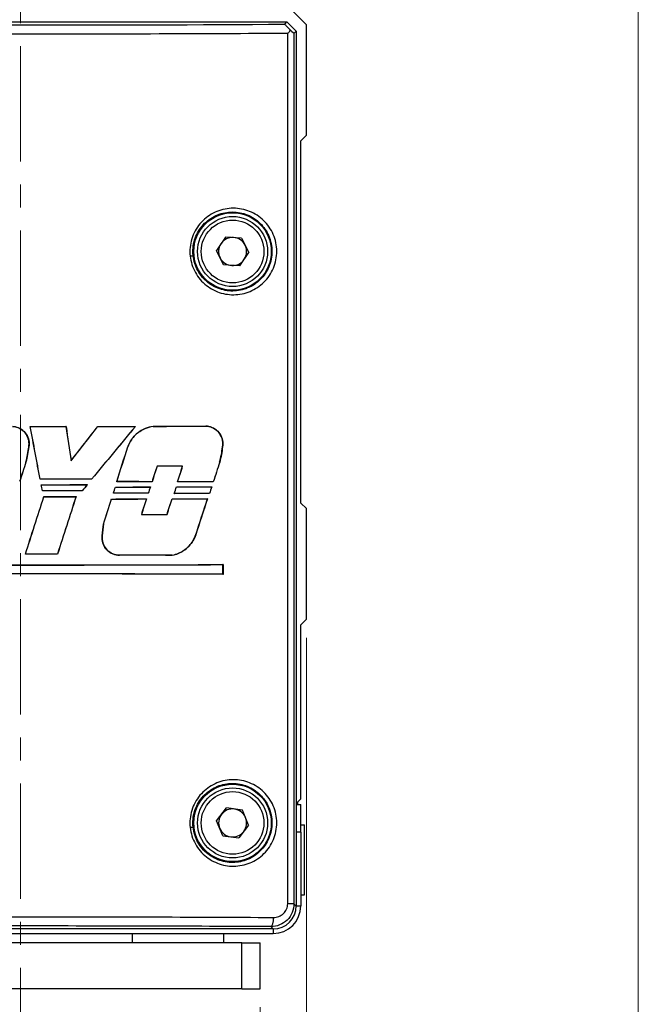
# Model space of a CAD drawing. Header units: inches. Extents: x 0 to 5655, y -2263 to 1330.
# Tile 59 of 239: x 4393 to 4426, y -2087 to -2034. Entities that reach past the tile are written whole.
import ezdxf

# ---------------------------------------------------------------- set-up
doc = ezdxf.new("R2010")
doc.units = ezdxf.units.IN
doc.header["$MEASUREMENT"] = 0
doc.linetypes.add('CENTER', pattern=[2, 1.25, -0.25, 0.25, -0.25])
for name, color, linetype, lineweight in [('AM_5', 3, 'Continuous', 15), ('AM_7', 4, 'CENTER', 15), ('可見 (ISO)', 7, 'Continuous', 25), ('窄部可見 (ISO)', 7, 'Continuous', 25)]:
    doc.layers.add(name, color=color, linetype=linetype, lineweight=lineweight)
doc.styles.add('尺寸標註', font='romans.shx', dxfattribs={"bigfont": 'CHINESET.SHX'})
doc.dimstyles.new('CNS1$0', dxfattribs={"dimtxt": 2.5, "dimasz": 2.5, "dimexe": 1, "dimexo": 1, "dimgap": 1.5, "dimtad": 1, "dimtoh": 1, "dimdec": 1, "dimdsep": 46, "dimtxsty": '尺寸標註', "dimcen": 0, "dimclrd": 2, "dimclre": 2, "dimclrt": 1, "dimadec": 0, "dimazin": 2, "dimtp": 0.1, "dimtm": 0.1, "dimtfac": 0.71, "dimtdec": 1, "dimtmove": 0, "dimatfit": 0, "dimfxl": 0, "dimlwd": 13, "dimlwe": 13, "dimarcsym": 0})

# ---------------------------------------------------------------- blocks, each defined once
blk = doc.blocks.new('*D730')
at = {"layer": 'AM_5', "color": 2, "lineweight": 13}
for p, q in [((4379.621, -2087.246), (4379.621, -2100.854)), ((4405.621, -2087.246), (4405.621, -2100.854)), ((4382.121, -2099.854), (4403.121, -2099.854))]:
    blk.add_line(p, q, dxfattribs=at)
at = {"layer": 'AM_5', "color": 2}
for points in [[(4382.121, -2099.437), (4382.121, -2100.271), (4379.621, -2099.854)], [(4403.121, -2099.437), (4403.121, -2100.271), (4405.621, -2099.854)]]:
    blk.add_solid(points, dxfattribs=at)
at = {"layer": 'Defpoints', "color": 0}
for p in [(4379.621, -2086.246), (4405.621, -2086.246), (4405.621, -2099.854)]:
    blk.add_point(p, dxfattribs=at)
at = {"layer": 'AM_5', "color": 1, "insert": (4392.621, -2097.104), "char_height": 2.5, "attachment_point": 5, "style": '尺寸標註'}
blk.add_mtext('26', dxfattribs=at)
blk = doc.blocks.new('*D731')
at = {"layer": 'AM_5', "color": 2, "lineweight": 13}
for p, q in [((4377.121, -2067.196), (4377.121, -2108.766)), ((4408.121, -2067.196), (4408.121, -2108.766)), ((4379.621, -2107.766), (4405.621, -2107.766))]:
    blk.add_line(p, q, dxfattribs=at)
at = {"layer": 'AM_5', "color": 2}
for points in [[(4379.621, -2107.349), (4379.621, -2108.182), (4377.121, -2107.766)], [(4405.621, -2107.349), (4405.621, -2108.182), (4408.121, -2107.766)]]:
    blk.add_solid(points, dxfattribs=at)
at = {"layer": 'Defpoints', "color": 0}
for p in [(4377.121, -2066.196), (4408.121, -2066.196), (4408.121, -2107.766)]:
    blk.add_point(p, dxfattribs=at)
at = {"layer": 'AM_5', "color": 1, "insert": (4392.621, -2105.016), "char_height": 2.5, "attachment_point": 5, "style": '尺寸標註'}
blk.add_mtext('31', dxfattribs=at)
blk = doc.blocks.new('*D732')
at = {"layer": 'AM_5', "color": 2, "lineweight": 13}
for p, q in [((4359.121, -2029.746), (4359.121, -2117.488)), ((4426.121, -2029.746), (4426.121, -2117.488)), ((4361.621, -2116.488), (4423.621, -2116.488))]:
    blk.add_line(p, q, dxfattribs=at)
at = {"layer": 'AM_5', "color": 2}
for points in [[(4361.621, -2116.071), (4361.621, -2116.904), (4359.121, -2116.488)], [(4423.621, -2116.071), (4423.621, -2116.904), (4426.121, -2116.488)]]:
    blk.add_solid(points, dxfattribs=at)
at = {"layer": 'Defpoints', "color": 0}
for p in [(4359.121, -2028.746), (4426.121, -2028.746), (4426.121, -2116.488)]:
    blk.add_point(p, dxfattribs=at)
at = {"layer": 'AM_5', "color": 1, "insert": (4392.621, -2113.738), "char_height": 2.5, "attachment_point": 5, "style": '尺寸標註'}
blk.add_mtext('67', dxfattribs=at)

msp = doc.modelspace()

# ---------------------------------------------------------------- linework, layer by layer
at = {"layer": 'AM_7', "ltscale": 5}
msp.add_line((4392.621, -2091.356), (4392.621, -1998.325), dxfattribs=at)
at = {"layer": '可見 (ISO)'}
for p, q in [((4408.121, -2033.943), (4407.424, -2033.246)), ((4378.171, -2033.796), (4407.071, -2033.796)), ((4406.95, -2033.917), (4407.071, -2033.796)), ((4407.071, -2033.796), (4407.571, -2034.297)), ((4408.121, -2039.943), (4408.121, -2033.943)), ((4407.571, -2034.297), (4407.45, -2034.417)), ((4407.571, -2034.297), (4407.571, -2081.746)), ((4407.821, -2040.243), (4408.121, -2039.943)), ((4407.821, -2059.896), (4407.821, -2040.243)), ((4403.731, -2045.46), (4403.245, -2046.192)), ((4404.607, -2045.515), (4403.731, -2045.46)), ((4404.607, -2045.515), (4404.997, -2046.301)), ((4403.636, -2046.977), (4403.245, -2046.192)), ((4404.512, -2047.032), (4404.997, -2046.301)), ((4404.512, -2047.032), (4403.636, -2046.977)), ((4393.149, -2055.739), (4393.153, -2055.743)), ((4395.088, -2055.738), (4395.085, -2055.742)), ((4396.817, -2055.736), (4396.819, -2055.74)), ((4398.855, -2055.732), (4398.847, -2055.736)), ((4399.815, -2055.73), (4399.816, -2055.733)), ((4402.675, -2055.72), (4402.675, -2055.724)), ((4393.07, -2056.841), (4393.067, -2056.84)), ((4398.441, -2056.845), (4398.445, -2056.846)), ((4403.577, -2056.844), (4403.574, -2056.843)), ((4392.916, -2057.672), (4392.913, -2057.671)), ((4395.37, -2057.589), (4395.368, -2057.598)), ((4400.027, -2057.89), (4400.025, -2057.887)), ((4401.408, -2057.895), (4401.413, -2057.891)), ((4403.422, -2057.678), (4403.419, -2057.677)), ((4393.683, -2058.597), (4393.686, -2058.594)), ((4393.736, -2058.896), (4393.741, -2058.9)), ((4396.242, -2058.894), (4396.235, -2058.897)), ((4396.477, -2058.6), (4396.475, -2058.596)), ((4397.766, -2059.023), (4397.769, -2059.026)), ((4397.835, -2058.733), (4397.84, -2058.73)), ((4399.662, -2059.018), (4399.658, -2059.022)), ((4399.754, -2058.738), (4399.751, -2058.734)), ((4401.073, -2059.014), (4401.076, -2059.018)), ((4401.137, -2058.742), (4401.142, -2058.739)), ((4402.991, -2059.007), (4402.986, -2059.011)), ((4403.076, -2058.749), (4403.073, -2058.746)), ((4393.804, -2059.225), (4393.807, -2059.221)), ((4393.886, -2059.546), (4393.889, -2059.549)), ((4395.632, -2059.544), (4395.627, -2059.548)), ((4395.968, -2059.227), (4395.966, -2059.223)), ((4397.657, -2059.361), (4397.661, -2059.357)), ((4399.549, -2059.365), (4399.547, -2059.362)), ((4400.958, -2059.369), (4400.963, -2059.366)), ((4402.871, -2059.376), (4402.868, -2059.373)), ((4397.555, -2059.673), (4397.558, -2059.676)), ((4399.451, -2059.668), (4399.446, -2059.672)), ((4400.838, -2059.664), (4400.84, -2059.668)), ((4402.754, -2059.657), (4402.749, -2059.661)), ((4408.121, -2060.196), (4407.821, -2059.896)), ((4399.177, -2060.51), (4399.172, -2060.513)), ((4400.566, -2060.506), (4400.568, -2060.509)), ((4408.121, -2066.196), (4408.121, -2060.196)), ((4397.119, -2061.031), (4397.123, -2061.032)), ((4397.048, -2061.663), (4397.051, -2061.663)), ((4402.103, -2061.672), (4402.1, -2061.671)), ((4392.883, -2062.665), (4392.888, -2062.662)), ((4394.627, -2062.666), (4394.624, -2062.663)), ((4400.846, -2062.729), (4400.846, -2062.726)), ((4403.601, -2063.229), (4403.598, -2063.233)), ((4403.598, -2063.757), (4403.598, -2063.233)), ((4403.601, -2063.229), (4403.601, -2063.76)), ((4403.601, -2063.76), (4403.598, -2063.757)), ((4407.821, -2066.496), (4408.121, -2066.196)), ((4407.821, -2075.946), (4407.821, -2066.496)), ((4405.816, -2075.946), (4405.816, -2075.946)), ((4407.571, -2076.196), (4407.821, -2075.946)), ((4407.638, -2076.129), (4407.638, -2076.246)), ((4403.251, -2077.13), (4403.787, -2076.435)), ((4404.657, -2076.551), (4403.787, -2076.435)), ((4404.991, -2077.363), (4404.657, -2076.551)), ((4407.571, -2076.246), (4407.821, -2076.246)), ((4407.821, -2077.746), (4407.821, -2076.246)), ((4403.586, -2077.941), (4403.251, -2077.13)), ((4404.991, -2077.363), (4404.455, -2078.058)), ((4407.821, -2077.346), (4408.021, -2077.346)), ((4407.821, -2077.746), (4407.821, -2081.746)), ((4408.021, -2081.146), (4408.021, -2077.346)), ((4403.586, -2077.941), (4404.455, -2078.058)), ((4407.821, -2081.146), (4408.021, -2081.146)), ((4406.321, -2082.996), (4378.921, -2082.996)), ((4378.921, -2083.246), (4406.321, -2083.246)), ((4398.671, -2083.246), (4398.671, -2083.746)), ((4403.621, -2083.246), (4403.621, -2083.746)), ((4404.621, -2083.746), (4380.621, -2083.746)), ((4404.621, -2083.746), (4405.621, -2083.746)), ((4405.621, -2086.246), (4405.621, -2083.746)), ((4404.621, -2086.246), (4380.621, -2086.246)), ((4404.621, -2086.246), (4405.621, -2086.246))]:
    msp.add_line(p, q, dxfattribs=at)
for centre, radius in [((4404.121, -2046.246), 2.1), ((4404.121, -2046.246), 1.9), ((4404.121, -2077.246), 2.1), ((4404.121, -2077.246), 1.9)]:
    msp.add_circle(centre, radius, dxfattribs=at)
for centre, radius, start, end in [((4404.121, -2046.246), 0.76, 86.4238, 146.4238), ((4404.121, -2046.246), 0.76, 26.4238, 86.4238), ((4404.121, -2046.246), 0.76, 146.4238, 206.4238), ((4404.121, -2046.246), 0.76, 326.4238, 26.4238), ((4404.121, -2046.246), 0.76, 206.4238, 266.4238), ((4404.121, -2046.246), 0.76, 266.4238, 326.4238), ((4404.121, -2077.246), 0.76, 82.3807, 142.3807), ((4404.121, -2077.246), 0.76, 22.3807, 82.3807), ((4404.121, -2077.246), 0.76, 142.3807, 202.3807), ((4404.121, -2077.246), 0.76, 322.3807, 22.3807), ((4404.121, -2077.246), 0.76, 202.3807, 262.3807), ((4404.121, -2077.246), 0.76, 262.3807, 322.3807), ((4406.321, -2081.746), 1.5, 270, 0)]:
    msp.add_arc(centre, radius, start, end, dxfattribs=at)
for centre, major_axis, ratio, start_param, end_param in [((4406.95, -2033.917), (0.5, -0.5), 0.017447, 5.406126, 6.283193), ((4392.621, -2054.941), (45.743, 0), 0.017452, 4.723923, 4.766338), ((4369.37, -2057.263), (-249.048, 1332.254), 0.017452, 4.708125, 4.71027), ((4392.621, -2054.941), (-45.943, 0), 0.017452, 1.582372, 1.624444), ((4369.268, -2057.263), (250.137, -1338.078), 0.017452, 1.566539, 1.56867), ((4427.277, -2034.385), (-302.569, 1985.046), 0.017452, 1.578895, 1.57983), ((4427.124, -2034.386), (301.232, -1976.274), 0.017452, 4.720533, 4.72147), ((4390.967, -2059.805), (-74.414, -95.158), 0.017452, 1.607639, 1.627174), ((4390.975, -2059.805), (74.088, 94.741), 0.017452, 4.749423, 4.768991), ((4392.621, -2064.509), (45.946, 55.561), 0.011124, 1.421435, 1.473379), ((4392.621, -2064.509), (45.746, 55.319), 0.011124, 1.420671, 1.472975), ((4392.621, -2054.941), (45.743, 0), 0.017452, 4.804239, 4.849084), ((4392.621, -2054.941), (-45.943, 0), 0.017452, 1.662282, 1.706727), ((4392.621, -2054.941), (45.744, 0), 0.017452, 4.870318, 4.933982), ((4392.621, -2054.941), (-45.944, 0), 0.017452, 1.728037, 1.791407), ((4384.686, -2072.212), (147.307, 457.888), 0.017452, 4.747443, 4.751569), ((4384.65, -2072.213), (-147.969, -459.946), 0.017452, 1.605729, 1.609826), ((4400.758, -2061.194), (149.995, 466.244), 0.017452, 1.568854, 1.571114), ((4400.723, -2061.194), (-149.342, -464.213), 0.017452, 4.710415, 4.712691), ((4400.615, -2082.777), (143.794, 446.969), 0.017452, 1.520697, 1.522596), ((4400.58, -2082.771), (-143.116, -444.859), 0.017452, 4.662047, 4.663955), ((4392.621, -2058.678), (45.944, 0), 0.017452, 1.378242, 1.408942), ((4392.621, -2058.678), (-45.744, 0), 0.017452, 4.51909, 4.549763), ((4385.075, -2082.004), (143.527, 446.139), 0.017452, 4.770168, 4.77207), ((4385.037, -2082.01), (-144.204, -448.243), 0.017452, 1.62835, 1.630243), ((4400.661, -2091.786), (137.613, 427.755), 0.017452, 1.496588, 1.499094), ((4400.628, -2091.769), (-136.908, -425.565), 0.017452, 4.637812, 4.640337), ((4392.621, -2059.395), (-45.743, 0), 0.017452, 4.628005, 4.689179), ((4392.621, -2059.395), (45.943, 0), 0.017452, 1.486817, 1.547624), ((4392.621, -2058.098), (45.743, 0), 0.017452, 4.736769, 4.791636), ((4392.621, -2057.439), (45.743, -222.243), 0.003519, 1.562037, 1.563515), ((4392.621, -2058.098), (-45.943, 0), 0.017452, 1.595163, 1.649535), ((4392.621, -2057.439), (45.943, -223.216), 0.003519, 1.562087, 1.563528), ((4392.621, -2064.543), (45.946, 55.808), 0.011094, 1.478594, 1.484459), ((4392.621, -2064.543), (45.746, 55.565), 0.011094, 1.478086, 1.484104), ((4392.622, -2072.3), (45.74, 140.95), 0.005387, 4.806066, 4.808475), ((4392.622, -2072.3), (45.94, 141.568), 0.005387, 4.805691, 4.808039), ((4392.621, -2058.23), (45.743, 0), 0.017452, 4.825101, 4.866932), ((4392.621, -2058.23), (-45.943, 0), 0.017452, 1.683071, 1.724553), ((4392.621, -2059.526), (-45.743, 0), 0.017452, 4.555819, 4.598158), ((4392.621, -2059.526), (45.943, 0), 0.017452, 1.41497, 1.456959), ((4392.62, -2083.268), (45.946, 141.587), 0.005388, 1.400451, 1.402886), ((4392.62, -2083.268), (45.746, 140.97), 0.005388, 1.399667, 1.402164), ((4392.622, -2082.508), (45.741, 140.955), 0.005388, 4.879037, 4.881593), ((4392.622, -2082.508), (45.942, 141.573), 0.005388, 4.878341, 4.880835), ((4392.621, -2058.23), (45.744, 0), 0.017452, 4.89823, 4.941082), ((4392.621, -2058.23), (-45.944, 0), 0.017452, 1.755876, 1.798365), ((4392.621, -2059.526), (-45.744, 0), 0.017452, 4.481802, 4.525138), ((4392.621, -2059.526), (45.944, 0), 0.017452, 1.341289, 1.384263), ((4392.619, -2093.479), (45.948, 141.592), 0.005388, 1.326639, 1.329274), ((4392.621, -2093.472), (45.743, 140.961), 0.005388, 1.325538, 1.328238), ((4384.515, -2060.871), (149.428, 464.48), 0.017452, 4.71414, 4.720856), ((4384.479, -2060.871), (-150.081, -466.511), 0.017452, 1.572572, 1.579244), ((4392.621, -2060.023), (-45.743, 0), 0.017452, 4.639161, 4.68653), ((4392.621, -2060.023), (45.943, 0), 0.017452, 1.497923, 1.544988), ((4392.621, -2058.748), (45.743, 0), 0.017452, 4.740043, 4.778259), ((4392.621, -2058.748), (-45.943, 0), 0.017452, 1.598386, 1.636274), ((4400.714, -2071.455), (149.001, 463.155), 0.017452, 1.550698, 1.557425), ((4400.679, -2071.455), (-148.343, -461.109), 0.017452, 4.69217, 4.698942), ((4392.621, -2060.154), (-45.743, 0), 0.017452, 4.560344, 4.602086), ((4392.621, -2060.154), (45.943, 0), 0.017452, 1.419475, 1.46087), ((4392.621, -2060.154), (-45.744, 0), 0.017452, 4.486397, 4.529104), ((4392.621, -2060.154), (45.944, 0), 0.017452, 1.345863, 1.38821), ((4384.627, -2072.339), (147.972, 459.955), 0.017452, 4.742591, 4.745545), ((4384.591, -2072.34), (-148.632, -462.007), 0.017452, 1.600889, 1.603824), ((4392.621, -2058.879), (45.743, 0), 0.017452, 4.820468, 4.862252), ((4392.621, -2058.879), (-45.943, 0), 0.017452, 1.678459, 1.719895), ((4400.488, -2082.704), (143.492, 442.044), 0.017452, 1.524336, 1.526241), ((4400.453, -2082.698), (-142.819, -439.971), 0.017452, 4.665687, 4.667601), ((4385.115, -2081.924), (143.196, 441.133), 0.017452, 4.766626, 4.768536), ((4385.078, -2081.929), (-143.867, -443.201), 0.017452, 1.624809, 1.62671), ((4392.621, -2058.879), (45.744, 0), 0.017452, 4.892995, 4.935752), ((4392.621, -2058.879), (-45.944, 0), 0.017452, 1.750665, 1.79306), ((4400.634, -2092.096), (139.309, 433.028), 0.017452, 1.501438, 1.506092), ((4400.6, -2092.082), (-138.609, -430.852), 0.017452, 4.642676, 4.647365), ((4392.621, -2059.719), (-45.944, 0), 0.017452, 1.713871, 1.744646), ((4392.621, -2059.719), (45.744, 0), 0.017452, 4.856201, 4.88695), ((4392.621, -2063.464), (-45.743, 0), 0.017452, 4.668531, 4.706672), ((4392.621, -2063.464), (45.943, 0), 0.017452, 1.527185, 1.565), ((4392.621, -2063.515), (45.943, 0), 0.017452, 1.390803, 1.453754), ((4392.621, -2063.515), (-45.743, 0), 0.017452, 4.531593, 4.594832), ((4392.621, -2062.454), (45.743, 0), 0.017452, 4.469985, 4.954793), ((4392.621, -2062.454), (-45.943, 0), 0.017452, 1.32955, 1.812043), ((4392.621, -2064.535), (-45.743, 0), 0.017452, 4.469985, 4.954793), ((4392.621, -2064.535), (45.943, 0), 0.017452, 1.32955, 1.812043), ((4406.321, -2081.746), (0.884, -0.884), 0.999695, 5.497939, 7.068431)]:
    msp.add_ellipse(centre, major_axis=major_axis, ratio=ratio, start_param=start_param, end_param=end_param, dxfattribs=at)
for points, knots in [([(4406.95, -2033.917), (4406.95, -2033.918), (4406.952, -2033.921), (4406.962, -2033.933), (4406.97, -2033.942), (4406.997, -2033.972), (4407.02, -2033.996), (4407.077, -2034.055), (4407.112, -2034.091), (4407.186, -2034.166), (4407.225, -2034.205), (4407.263, -2034.244)], [0.00000029, 0.00000029, 0.00000029, 0.00000029, 0.00932482, 0.00932482, 0.01892226, 0.01892226, 0.03321006, 0.03321006, 0.04966837, 0.04966837, 0.06601659, 0.06601659, 0.06601659, 0.06601659]), ([(4407.109, -2034.417), (4407.117, -2034.408), (4407.126, -2034.399), (4407.153, -2034.37), (4407.172, -2034.349), (4407.215, -2034.3), (4407.24, -2034.272), (4407.263, -2034.244)], [-0.0038519, -0.0038519, -0.0038519, -0.0038519, 0, 0, 0.0086169, 0.0086169, 0.02089739, 0.02089739, 0.02089739, 0.02089739]), ([(4392.19, -2055.74), (4392.295, -2055.744), (4392.405, -2055.768), (4392.622, -2055.858), (4392.727, -2055.93), (4392.894, -2056.096), (4392.966, -2056.202), (4393.061, -2056.432), (4393.085, -2056.558), (4393.085, -2056.675), (4393.085, -2056.729), (4393.08, -2056.785), (4393.07, -2056.841)], [0.4277686, 0.4277686, 0.4277686, 0.4277686, 0.4588695, 0.4588695, 0.4941607, 0.4941607, 0.5294503, 0.5294503, 0.56474, 0.56474, 0.56474, 0.5809374, 0.5809374, 0.5809374, 0.5809374]), ([(4393.067, -2056.84), (4393.076, -2056.785), (4393.081, -2056.729), (4393.081, -2056.558), (4393.058, -2056.433), (4392.963, -2056.203), (4392.891, -2056.098), (4392.725, -2055.933), (4392.62, -2055.861), (4392.404, -2055.771), (4392.295, -2055.748), (4392.19, -2055.743)], [-0.2974654, -0.2974654, -0.2974654, -0.2974654, -0.2813174, -0.2813174, -0.2461592, -0.2461592, -0.2110011, -0.2110011, -0.1758415, -0.1758415, -0.1448642, -0.1448642, -0.1448642, -0.1448642]), ([(4398.441, -2056.845), (4398.452, -2056.814), (4398.464, -2056.783), (4398.561, -2056.547), (4398.689, -2056.36), (4398.985, -2056.061), (4399.174, -2055.932), (4399.52, -2055.787), (4399.669, -2055.749), (4399.815, -2055.73)], [0.56185, 0.56185, 0.56185, 0.56185, 0.5711528, 0.5711528, 0.6340367, 0.6340367, 0.6978089, 0.6978089, 0.7411534, 0.7411534, 0.7411534, 0.7411534]), ([(4399.816, -2055.733), (4399.669, -2055.752), (4399.521, -2055.79), (4399.175, -2055.935), (4398.987, -2056.064), (4398.692, -2056.362), (4398.564, -2056.549), (4398.467, -2056.784), (4398.455, -2056.815), (4398.445, -2056.846)], [-0.2323641, -0.2323641, -0.2323641, -0.2323641, -0.189136, -0.189136, -0.1255046, -0.1255046, -0.0627523, -0.0627523, -0.053472, -0.053472, -0.053472, -0.053472]), ([(4402.675, -2055.72), (4402.783, -2055.725), (4402.896, -2055.748), (4403.119, -2055.84), (4403.228, -2055.915), (4403.398, -2056.085), (4403.471, -2056.192), (4403.568, -2056.427), (4403.592, -2056.555), (4403.592, -2056.675), (4403.592, -2056.731), (4403.587, -2056.787), (4403.577, -2056.844)], [0.4414777, 0.4414777, 0.4414777, 0.4414777, 0.4742336, 0.4742336, 0.5113279, 0.5113279, 0.5474488, 0.5474488, 0.5835696, 0.5835696, 0.5835696, 0.6001132, 0.6001132, 0.6001132, 0.6001132]), ([(4403.574, -2056.843), (4403.584, -2056.787), (4403.589, -2056.73), (4403.589, -2056.555), (4403.564, -2056.426), (4403.466, -2056.191), (4403.392, -2056.084), (4403.222, -2055.915), (4403.114, -2055.842), (4402.893, -2055.751), (4402.782, -2055.728), (4402.675, -2055.724)], [-0.3071537, -0.3071537, -0.3071537, -0.3071537, -0.2906613, -0.2906613, -0.2544188, -0.2544188, -0.2181764, -0.2181764, -0.1814874, -0.1814874, -0.1491272, -0.1491272, -0.1491272, -0.1491272]), ([(4397.986, -2062.722), (4397.984, -2062.722), (4397.983, -2062.722), (4397.863, -2062.722), (4397.737, -2062.698), (4397.505, -2062.602), (4397.399, -2062.529), (4397.232, -2062.362), (4397.16, -2062.256), (4397.064, -2062.024), (4397.04, -2061.898), (4397.04, -2061.741), (4397.043, -2061.702), (4397.048, -2061.663)], [0.1422316, 0.1422316, 0.1422316, 0.1422316, 0.142769, 0.142769, 0.178411, 0.178411, 0.214053, 0.214053, 0.2495243, 0.2495243, 0.2849956, 0.2849956, 0.2965152, 0.2965152, 0.2965152, 0.2965152]), ([(4397.051, -2061.663), (4397.046, -2061.702), (4397.044, -2061.741), (4397.044, -2061.78), (4397.044, -2061.897), (4397.067, -2062.023), (4397.163, -2062.253), (4397.234, -2062.359), (4397.401, -2062.526), (4397.506, -2062.598), (4397.738, -2062.694), (4397.863, -2062.718), (4397.983, -2062.718), (4397.984, -2062.718), (4397.986, -2062.718)], [-0.0114878, -0.0114878, -0.0114878, -0.0114878, 0, 0, 0, 0.035285, 0.035285, 0.0705699, 0.0705699, 0.1061317, 0.1061317, 0.1416934, 0.1416934, 0.1422298, 0.1422298, 0.1422298, 0.1422298]), ([(4400.846, -2062.726), (4400.956, -2062.704), (4401.066, -2062.672), (4401.379, -2062.543), (4401.568, -2062.414), (4401.865, -2062.116), (4401.994, -2061.929), (4402.086, -2061.706), (4402.093, -2061.689), (4402.1, -2061.671)], [-0.7314097, -0.7314097, -0.7314097, -0.7314097, -0.6987586, -0.6987586, -0.6344812, -0.6344812, -0.5712941, -0.5712941, -0.5659959, -0.5659959, -0.5659959, -0.5659959]), ([(4402.103, -2061.672), (4402.096, -2061.69), (4402.09, -2061.707), (4401.997, -2061.931), (4401.868, -2062.118), (4401.571, -2062.417), (4401.381, -2062.547), (4401.067, -2062.676), (4400.957, -2062.708), (4400.846, -2062.729)], [0.0580056, 0.0580056, 0.0580056, 0.0580056, 0.0633218, 0.0633218, 0.1266437, 0.1266437, 0.1910687, 0.1910687, 0.2238289, 0.2238289, 0.2238289, 0.2238289])]:
    msp.add_open_spline(points, degree=3, knots=knots, dxfattribs=at)
for points in [[(4392.913, -2057.671), (4392.983, -2057.395), (4393.035, -2057.116), (4393.067, -2056.84)], [(4393.07, -2056.841), (4393.038, -2057.117), (4392.986, -2057.396), (4392.916, -2057.672)], [(4403.419, -2057.677), (4403.49, -2057.403), (4403.542, -2057.125), (4403.574, -2056.843)], [(4403.577, -2056.844), (4403.546, -2057.126), (4403.494, -2057.404), (4403.422, -2057.678)], [(4397.048, -2061.663), (4397.061, -2061.454), (4397.085, -2061.243), (4397.119, -2061.031)], [(4397.123, -2061.032), (4397.088, -2061.243), (4397.064, -2061.454), (4397.051, -2061.663)]]:
    msp.add_open_spline(points, degree=3, dxfattribs=at)
at = {"layer": '窄部可見 (ISO)'}
for p, q in [((4407.109, -2081.625), (4407.109, -2034.417)), ((4407.45, -2034.417), (4407.45, -2081.625)), ((4397.986, -2062.722), (4397.986, -2062.718)), ((4407.638, -2076.246), (4407.638, -2076.129)), ((4407.821, -2077.746), (4407.571, -2077.746)), ((4407.45, -2081.625), (4407.109, -2081.625)), ((4407.444, -2081.746), (4407.444, -2081.746)), ((4407.45, -2081.625), (4407.571, -2081.746)), ((4407.571, -2081.746), (4407.821, -2081.746)), ((4406.321, -2082.996), (4406.196, -2082.871)), ((4406.321, -2082.865), (4406.321, -2082.865)), ((4406.321, -2082.996), (4406.321, -2083.246)), ((4404.621, -2086.246), (4404.621, -2083.746))]:
    msp.add_line(p, q, dxfattribs=at)
for centre in [(4404.121, -2046.246), (4404.121, -2077.246)]:
    msp.add_circle(centre, 1.7, dxfattribs=at)
for centre, major_axis, ratio, start_param, end_param in [((4392.621, -2033.168), (45.243, 0), 0.017452, 4.390136, 5.034646), ((4406.196, -2082.371), (-0.003, -0.5), 0.299995, 0.018296, 1.572443)]:
    msp.add_ellipse(centre, major_axis=major_axis, ratio=ratio, start_param=start_param, end_param=end_param, dxfattribs=at)
for points, knots in [([(4407.109, -2034.417), (4404.858, -2034.43), (4402.52, -2034.44), (4400.134, -2034.447), (4397.664, -2034.454), (4395.143, -2034.458), (4392.621, -2034.458), (4390.1, -2034.458), (4387.579, -2034.454), (4385.108, -2034.447), (4382.722, -2034.44), (4380.384, -2034.43), (4378.134, -2034.417)], [5.9609734, 5.9609734, 5.9609734, 5.9609734, 6.1192629, 6.1192629, 6.1192629, 6.2831856, 6.2831856, 6.2831856, 6.4471083, 6.4471083, 6.4471083, 6.6053972, 6.6053972, 6.6053972, 6.6053972]), ([(4401.82, -2046.492), (4401.803, -2046.336), (4401.803, -2046.177), (4401.833, -2045.866), (4401.863, -2045.714), (4402, -2045.264), (4402.151, -2044.986), (4402.45, -2044.628), (4402.56, -2044.52), (4402.799, -2044.327), (4402.93, -2044.242), (4403.201, -2044.1), (4403.341, -2044.043), (4403.634, -2043.956), (4403.785, -2043.927), (4404.235, -2043.883), (4404.543, -2043.913), (4404.976, -2044.041), (4405.118, -2044.098), (4405.387, -2044.239), (4405.514, -2044.321), (4405.751, -2044.51), (4405.862, -2044.618), (4406.06, -2044.852), (4406.147, -2044.978), (4406.372, -2045.384), (4406.47, -2045.692), (4406.535, -2046.311), (4406.504, -2046.631), (4406.368, -2047.076), (4406.308, -2047.221), (4406.16, -2047.494), (4406.074, -2047.621), (4405.878, -2047.857), (4405.768, -2047.967), (4405.533, -2048.158), (4405.406, -2048.242), (4405.137, -2048.386), (4404.997, -2048.444), (4404.709, -2048.532), (4404.56, -2048.562), (4404.258, -2048.594), (4404.108, -2048.595), (4403.807, -2048.569), (4403.655, -2048.542), (4403.363, -2048.458), (4403.222, -2048.402), (4402.95, -2048.263), (4402.818, -2048.179), (4402.578, -2047.988), (4402.467, -2047.882), (4402.265, -2047.645), (4402.176, -2047.517), (4401.951, -2047.111), (4401.853, -2046.806), (4401.82, -2046.492)], [0, 0, 0, 0, 0.00047291, 0.00047291, 0.00094581, 0.00094581, 0.00189162, 0.00189162, 0.00236453, 0.00236453, 0.00283743, 0.00283743, 0.00331034, 0.00331034, 0.00378325, 0.00378325, 0.00472906, 0.00472906, 0.00520196, 0.00520196, 0.00567487, 0.00567487, 0.00614778, 0.00614778, 0.00662068, 0.00662068, 0.00756649, 0.00756649, 0.0085123, 0.0085123, 0.00898521, 0.00898521, 0.00945812, 0.00945812, 0.00993102, 0.00993102, 0.01040393, 0.01040393, 0.01087683, 0.01087683, 0.01134974, 0.01134974, 0.01182265, 0.01182265, 0.01229555, 0.01229555, 0.01276846, 0.01276846, 0.01324136, 0.01324136, 0.01371427, 0.01371427, 0.01418717, 0.01418717, 0.01513299, 0.01513299, 0.01513299, 0.01513299]), ([(4401.979, -2046.472), (4402.009, -2046.759), (4402.098, -2047.038), (4402.304, -2047.409), (4402.385, -2047.527), (4402.569, -2047.744), (4402.67, -2047.841), (4402.889, -2048.015), (4403.009, -2048.092), (4403.257, -2048.219), (4403.386, -2048.27), (4403.652, -2048.346), (4403.79, -2048.372), (4404.064, -2048.395), (4404.201, -2048.394), (4404.475, -2048.365), (4404.611, -2048.336), (4404.873, -2048.256), (4405, -2048.203), (4405.245, -2048.072), (4405.36, -2047.995), (4405.574, -2047.82), (4405.674, -2047.72), (4405.853, -2047.504), (4405.931, -2047.388), (4406.065, -2047.139), (4406.121, -2047.006), (4406.244, -2046.599), (4406.272, -2046.306), (4406.213, -2045.739), (4406.124, -2045.457), (4405.919, -2045.086), (4405.84, -2044.971), (4405.66, -2044.757), (4405.558, -2044.658), (4405.343, -2044.485), (4405.228, -2044.41), (4404.983, -2044.282), (4404.854, -2044.23), (4404.46, -2044.112), (4404.18, -2044.085), (4403.77, -2044.124), (4403.633, -2044.151), (4403.366, -2044.23), (4403.238, -2044.282), (4402.991, -2044.412), (4402.872, -2044.49), (4402.654, -2044.666), (4402.554, -2044.765), (4402.281, -2045.093), (4402.143, -2045.347), (4402.018, -2045.758), (4401.99, -2045.898), (4401.963, -2046.182), (4401.963, -2046.328), (4401.979, -2046.472)], [0, 0, 0, 0, 0.0008615, 0.0008615, 0.00129225, 0.00129225, 0.001723, 0.001723, 0.00215375, 0.00215375, 0.0025845, 0.0025845, 0.00301525, 0.00301525, 0.003446, 0.003446, 0.00387675, 0.00387675, 0.0043075, 0.0043075, 0.00473825, 0.00473825, 0.005169, 0.005169, 0.00559975, 0.00559975, 0.0060305, 0.0060305, 0.006892, 0.006892, 0.0077535, 0.0077535, 0.00818425, 0.00818425, 0.008615, 0.008615, 0.00904575, 0.00904575, 0.0094765, 0.0094765, 0.010338, 0.010338, 0.01076875, 0.01076875, 0.0111995, 0.0111995, 0.01163025, 0.01163025, 0.012061, 0.012061, 0.0129225, 0.0129225, 0.01335325, 0.01335325, 0.013784, 0.013784, 0.013784, 0.013784]), ([(4401.82, -2077.492), (4401.803, -2077.336), (4401.803, -2077.177), (4401.833, -2076.866), (4401.863, -2076.714), (4402, -2076.264), (4402.151, -2075.986), (4402.45, -2075.628), (4402.56, -2075.52), (4402.799, -2075.327), (4402.93, -2075.242), (4403.201, -2075.1), (4403.341, -2075.043), (4403.634, -2074.956), (4403.785, -2074.927), (4404.235, -2074.883), (4404.543, -2074.913), (4404.976, -2075.041), (4405.118, -2075.098), (4405.387, -2075.239), (4405.514, -2075.321), (4405.751, -2075.51), (4405.862, -2075.618), (4406.06, -2075.852), (4406.147, -2075.978), (4406.372, -2076.384), (4406.47, -2076.692), (4406.535, -2077.311), (4406.504, -2077.631), (4406.368, -2078.076), (4406.308, -2078.221), (4406.16, -2078.494), (4406.074, -2078.621), (4405.878, -2078.857), (4405.768, -2078.967), (4405.533, -2079.158), (4405.406, -2079.242), (4405.137, -2079.386), (4404.997, -2079.444), (4404.709, -2079.532), (4404.56, -2079.562), (4404.258, -2079.594), (4404.108, -2079.595), (4403.807, -2079.569), (4403.655, -2079.542), (4403.363, -2079.458), (4403.222, -2079.402), (4402.95, -2079.263), (4402.818, -2079.179), (4402.578, -2078.988), (4402.467, -2078.882), (4402.265, -2078.645), (4402.176, -2078.517), (4401.951, -2078.111), (4401.853, -2077.806), (4401.82, -2077.492)], [0, 0, 0, 0, 0.00047291, 0.00047291, 0.00094581, 0.00094581, 0.00189162, 0.00189162, 0.00236453, 0.00236453, 0.00283743, 0.00283743, 0.00331034, 0.00331034, 0.00378325, 0.00378325, 0.00472906, 0.00472906, 0.00520196, 0.00520196, 0.00567487, 0.00567487, 0.00614778, 0.00614778, 0.00662068, 0.00662068, 0.00756649, 0.00756649, 0.0085123, 0.0085123, 0.00898521, 0.00898521, 0.00945812, 0.00945812, 0.00993102, 0.00993102, 0.01040393, 0.01040393, 0.01087683, 0.01087683, 0.01134974, 0.01134974, 0.01182265, 0.01182265, 0.01229555, 0.01229555, 0.01276846, 0.01276846, 0.01324136, 0.01324136, 0.01371427, 0.01371427, 0.01418717, 0.01418717, 0.01513299, 0.01513299, 0.01513299, 0.01513299]), ([(4401.979, -2077.472), (4402.009, -2077.759), (4402.098, -2078.038), (4402.304, -2078.409), (4402.385, -2078.527), (4402.569, -2078.744), (4402.67, -2078.841), (4402.889, -2079.015), (4403.009, -2079.092), (4403.257, -2079.219), (4403.386, -2079.27), (4403.652, -2079.346), (4403.79, -2079.372), (4404.064, -2079.395), (4404.201, -2079.394), (4404.475, -2079.365), (4404.611, -2079.336), (4404.873, -2079.256), (4405, -2079.203), (4405.245, -2079.072), (4405.36, -2078.995), (4405.574, -2078.82), (4405.674, -2078.72), (4405.853, -2078.504), (4405.931, -2078.388), (4406.065, -2078.139), (4406.121, -2078.006), (4406.244, -2077.599), (4406.272, -2077.306), (4406.213, -2076.739), (4406.124, -2076.457), (4405.919, -2076.086), (4405.84, -2075.971), (4405.66, -2075.757), (4405.558, -2075.658), (4405.343, -2075.485), (4405.228, -2075.41), (4404.983, -2075.282), (4404.854, -2075.23), (4404.46, -2075.112), (4404.18, -2075.085), (4403.77, -2075.124), (4403.633, -2075.151), (4403.366, -2075.23), (4403.238, -2075.282), (4402.991, -2075.412), (4402.872, -2075.49), (4402.654, -2075.666), (4402.554, -2075.765), (4402.281, -2076.093), (4402.143, -2076.347), (4402.018, -2076.758), (4401.99, -2076.898), (4401.963, -2077.182), (4401.963, -2077.328), (4401.979, -2077.472)], [0, 0, 0, 0, 0.0008615, 0.0008615, 0.00129225, 0.00129225, 0.001723, 0.001723, 0.00215375, 0.00215375, 0.0025845, 0.0025845, 0.00301525, 0.00301525, 0.003446, 0.003446, 0.00387675, 0.00387675, 0.0043075, 0.0043075, 0.00473825, 0.00473825, 0.005169, 0.005169, 0.00559975, 0.00559975, 0.0060305, 0.0060305, 0.006892, 0.006892, 0.0077535, 0.0077535, 0.00818425, 0.00818425, 0.008615, 0.008615, 0.00904575, 0.00904575, 0.0094765, 0.0094765, 0.010338, 0.010338, 0.01076875, 0.01076875, 0.0111995, 0.0111995, 0.01163025, 0.01163025, 0.012061, 0.012061, 0.0129225, 0.0129225, 0.01335325, 0.01335325, 0.013784, 0.013784, 0.013784, 0.013784]), ([(4407.45, -2081.625), (4407.45, -2081.792), (4407.417, -2081.956), (4407.289, -2082.259), (4407.195, -2082.398), (4406.962, -2082.626), (4406.823, -2082.718), (4406.523, -2082.84), (4406.36, -2082.872), (4406.196, -2082.871)], [0, 0, 0, 0, 0.000493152, 0.000493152, 0.000986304, 0.000986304, 0.001479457, 0.001479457, 0.001972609, 0.001972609, 0.001972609, 0.001972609]), ([(4406.346, -2082.371), (4406.444, -2082.372), (4406.54, -2082.354), (4406.721, -2082.283), (4406.805, -2082.23), (4406.948, -2082.095), (4407.007, -2082.012), (4407.087, -2081.828), (4407.109, -2081.728), (4407.109, -2081.625)], [0, 0, 0, 0, 0.00030382, 0.00030382, 0.00060764, 0.00060764, 0.000911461, 0.000911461, 0.001215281, 0.001215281, 0.001215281, 0.001215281]), ([(4378.896, -2082.371), (4381.113, -2082.359), (4383.382, -2082.35), (4385.678, -2082.344), (4387.975, -2082.338), (4390.298, -2082.335), (4392.621, -2082.335), (4394.944, -2082.335), (4397.268, -2082.338), (4399.564, -2082.344), (4401.86, -2082.35), (4404.13, -2082.359), (4406.346, -2082.371)], [2.8369009, 2.8369009, 2.8369009, 2.8369009, 2.9892468, 2.9892468, 2.9892468, 3.1415927, 3.1415927, 3.1415927, 3.2939385, 3.2939385, 3.2939385, 3.4462844, 3.4462844, 3.4462844, 3.4462844]), ([(4406.196, -2082.871), (4404.004, -2082.859), (4401.76, -2082.85), (4397.217, -2082.838), (4394.919, -2082.835), (4390.323, -2082.835), (4388.025, -2082.838), (4383.483, -2082.85), (4381.238, -2082.859), (4379.046, -2082.871)], [2.8369009, 2.8369009, 2.8369009, 2.8369009, 2.9892468, 2.9892468, 3.1415927, 3.1415927, 3.2939385, 3.2939385, 3.4462844, 3.4462844, 3.4462844, 3.4462844])]:
    msp.add_open_spline(points, degree=3, knots=knots, dxfattribs=at)
for points in [[(4401.82, -2046.492), (4401.976, -2046.475), (4401.979, -2046.472)], [(4401.82, -2077.492), (4401.976, -2077.475), (4401.979, -2077.472)]]:
    msp.add_rational_spline(points, [1.000023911, 0.780062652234, 0.999995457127], degree=2, dxfattribs=at)

# ---------------------------------------------------------------- dimensions: what is measured, and where the dimension line sits
at = {"layer": 'AM_5'}
for base, p1, p2, picture, middle in [((4426.121, -2116.488), (4359.121, -2028.746), (4426.121, -2028.746), '*D732', (4392.621, -2113.738)), ((4408.121, -2107.766), (4377.121, -2066.196), (4408.121, -2066.196), '*D731', (4392.621, -2105.016)), ((4405.621, -2099.854), (4379.621, -2086.246), (4405.621, -2086.246), '*D730', (4392.621, -2097.104))]:
    dim = msp.add_linear_dim(base=base, p1=p1, p2=p2, dimstyle='CNS1$0', override={"dimfxl": 4, "dimarcsym": 1}, dxfattribs=at)
    dim.commit()
    dim.dimension.update_dxf_attribs({"geometry": picture, "text_midpoint": middle})

doc.saveas('drawing.dxf')
